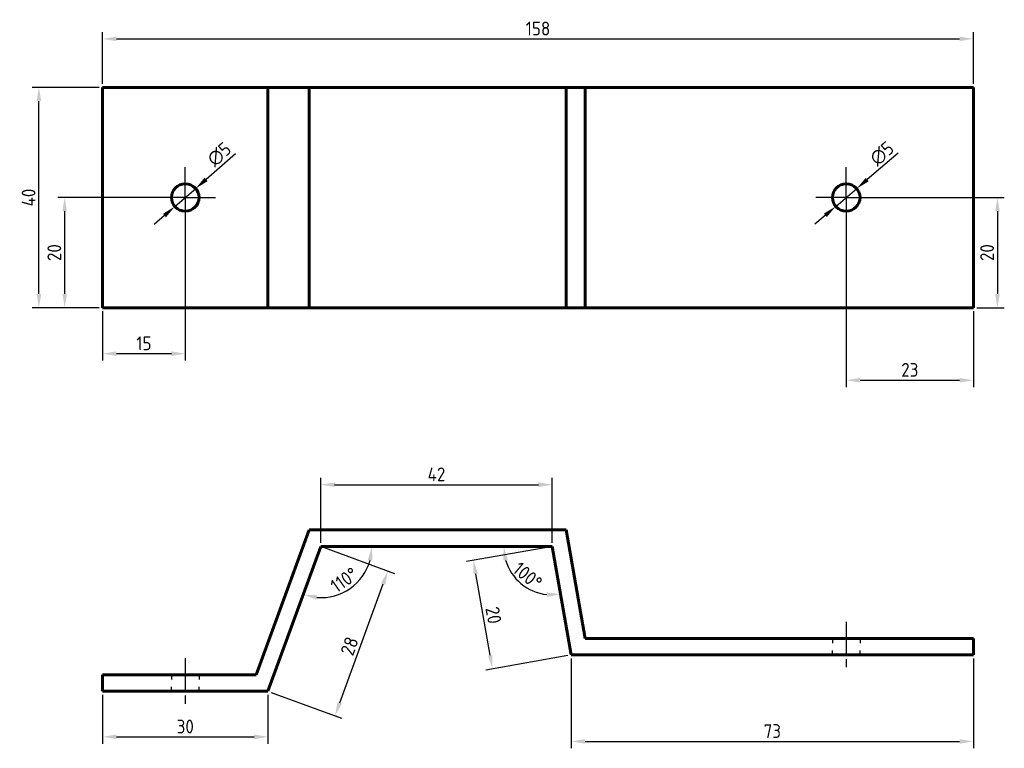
# Model space of a CAD drawing. Header units: millimetres. Extents: x 36 to 215, y 140 to 273.
import ezdxf

# ---------------------------------------------------------------- set-up
doc = ezdxf.new("R2010")
doc.units = ezdxf.units.MM
for name, pattern in [('AM_ISO08W050', [18, 12, -1.5, 3, -1.5]), ('AM_ISO08W050x2', [9, 6, -0.75, 1.5, -0.75]), ('HIDDEN2', [4.7625, 3.175, -1.5875])]:
    doc.linetypes.add(name, pattern=pattern)
doc.layers.get('0').update_dxf_attribs({"lineweight": 60})
for name, color, linetype, lineweight in [('AM_7', 4, 'AM_ISO08W050', 25), ('Annotations', 50, 'Continuous', 30), ('Hidden Line', 7, 'HIDDEN2', 30)]:
    doc.layers.add(name, color=color, linetype=linetype, lineweight=lineweight)
doc.styles.get("Standard").update_dxf_attribs({"font": 'ISOCP.SHX'})
doc.dimstyles.new('Annotative', dxfattribs={"dimscale": 0, "dimtxt": 2.5, "dimasz": 2.5, "dimexe": 1.25, "dimexo": 0.625, "dimtad": 1, "dimtxsty": 'Standard', "dimcen": 2.5, "dimadec": 0, "dimazin": 0, "dimtfac": 1, "dimtmove": 0, "dimatfit": 3, "dimfxl": 1, "dimarcsym": 0})

# ---------------------------------------------------------------- blocks, each defined once
blk = doc.blocks.new('*D3')
at = {"layer": 'Annotations', "color": 0, "lineweight": -2, "transparency": 16777216}
for p, q in [((50.77, 260.39), (38.58, 260.39)), ((39.83, 222.89), (39.83, 257.89)), ((50.77, 220.39), (38.58, 220.39))]:
    blk.add_line(p, q, dxfattribs=at)
at = {"layer": 'Annotations', "color": 0, "transparency": 16777216}
for points in [[(39.42, 257.89), (40.25, 257.89), (39.83, 260.39)], [(39.42, 222.89), (40.25, 222.89), (39.83, 220.39)]]:
    blk.add_solid(points, dxfattribs=at)
at = {"layer": 'Defpoints', "color": 0, "transparency": 16777216}
for p in [(39.83, 260.39), (51.4, 260.39), (51.4, 220.39)]:
    blk.add_point(p, dxfattribs=at)
at = {"layer": 'Annotations', "color": 0, "transparency": 16777216, "insert": (37.96, 240.39), "char_height": 2.5, "attachment_point": 5, "rotation": 90}
blk.add_mtext('40', dxfattribs=at)
blk = doc.blocks.new('*D4')
at = {"layer": 'Annotations', "color": 0, "lineweight": -2, "transparency": 16777216}
for p, q in [((51.4, 261.02), (51.4, 270.44)), ((209.48, 261.02), (209.48, 270.44)), ((53.9, 269.19), (206.98, 269.19))]:
    blk.add_line(p, q, dxfattribs=at)
at = {"layer": 'Annotations', "color": 0, "transparency": 16777216}
for points in [[(53.9, 269.61), (53.9, 268.78), (51.4, 269.19)], [(206.98, 269.61), (206.98, 268.78), (209.48, 269.19)]]:
    blk.add_solid(points, dxfattribs=at)
at = {"layer": 'Defpoints', "color": 0, "transparency": 16777216}
for p in [(209.48, 269.19), (51.4, 260.39), (209.48, 260.39)]:
    blk.add_point(p, dxfattribs=at)
at = {"layer": 'Annotations', "color": 0, "transparency": 16777216, "insert": (130.44, 271.07), "char_height": 2.5, "attachment_point": 5}
blk.add_mtext('158', dxfattribs=at)
blk = doc.blocks.new('*D5')
at = {"layer": 'Annotations', "color": 0, "lineweight": -2, "transparency": 16777216}
for p, q in [((51.4, 150.12), (51.4, 141.23)), ((81.4, 150.12), (81.4, 141.23)), ((53.9, 142.48), (78.9, 142.48))]:
    blk.add_line(p, q, dxfattribs=at)
at = {"layer": 'Annotations', "color": 0, "transparency": 16777216}
for points in [[(53.9, 142.89), (53.9, 142.06), (51.4, 142.48)], [(78.9, 142.89), (78.9, 142.06), (81.4, 142.48)]]:
    blk.add_solid(points, dxfattribs=at)
at = {"layer": 'Defpoints', "color": 0, "transparency": 16777216}
for p in [(51.4, 150.75), (81.4, 150.75), (81.4, 142.48)]:
    blk.add_point(p, dxfattribs=at)
at = {"layer": 'Annotations', "color": 0, "transparency": 16777216, "insert": (66.4, 144.35), "char_height": 2.5, "attachment_point": 5}
blk.add_mtext('30', dxfattribs=at)
blk = doc.blocks.new('*D6')
at = {"layer": 'Annotations', "color": 0, "lineweight": -2, "transparency": 16777216}
for p, q in [((136.48, 156.72), (136.48, 140.39)), ((209.48, 156.72), (209.48, 140.39)), ((138.98, 141.64), (206.98, 141.64))]:
    blk.add_line(p, q, dxfattribs=at)
at = {"layer": 'Annotations', "color": 0, "transparency": 16777216}
for points in [[(138.98, 142.06), (138.98, 141.23), (136.48, 141.64)], [(206.98, 142.06), (206.98, 141.23), (209.48, 141.64)]]:
    blk.add_solid(points, dxfattribs=at)
at = {"layer": 'Defpoints', "color": 0, "transparency": 16777216}
for p in [(136.48, 157.35), (209.48, 157.35), (209.48, 141.64)]:
    blk.add_point(p, dxfattribs=at)
at = {"layer": 'Annotations', "color": 0, "transparency": 16777216, "insert": (172.98, 143.52), "char_height": 2.5, "attachment_point": 5}
blk.add_mtext('73', dxfattribs=at)
blk = doc.blocks.new('*D7')
at = {"layer": 'Annotations', "color": 0, "lineweight": -2, "transparency": 16777216}
for p, q in [((132.39, 176.94), (117.48, 174.31)), ((121.75, 157.29), (119.14, 172.06)), ((135.87, 157.24), (120.95, 154.61))]:
    blk.add_line(p, q, dxfattribs=at)
at = {"layer": 'Annotations', "color": 0, "transparency": 16777216}
for points in [[(119.55, 172.13), (118.73, 171.99), (118.71, 174.52)], [(122.16, 157.36), (121.34, 157.22), (122.18, 154.83)]]:
    blk.add_solid(points, dxfattribs=at)
at = {"layer": 'Defpoints', "color": 0, "transparency": 16777216}
for p in [(133.01, 177.05), (118.71, 174.52), (136.48, 157.35)]:
    blk.add_point(p, dxfattribs=at)
at = {"layer": 'Annotations', "color": 0, "transparency": 16777216, "insert": (122.37, 164.56), "char_height": 2.5, "attachment_point": 5, "rotation": 280}
blk.add_mtext('20', dxfattribs=at)
blk = doc.blocks.new('*D8')
at = {"layer": 'Annotations', "color": 0, "lineweight": -2, "transparency": 16777216}
for p, q in [((91.6, 176.83), (104.37, 172.16)), ((94.44, 148.64), (102.34, 170.24)), ((81.98, 150.53), (94.76, 145.86))]:
    blk.add_line(p, q, dxfattribs=at)
at = {"layer": 'Annotations', "color": 0, "transparency": 16777216}
for points in [[(101.94, 170.39), (102.73, 170.1), (103.19, 172.59)], [(94.05, 148.78), (94.83, 148.5), (93.58, 146.29)]]:
    blk.add_solid(points, dxfattribs=at)
at = {"layer": 'Defpoints', "color": 0, "transparency": 16777216}
for p in [(91.01, 177.05), (103.19, 172.59), (81.4, 150.75)]:
    blk.add_point(p, dxfattribs=at)
at = {"layer": 'Annotations', "color": 0, "transparency": 16777216, "insert": (96.21, 158.95), "char_height": 2.5, "attachment_point": 5, "rotation": 69.9213}
blk.add_mtext('28', dxfattribs=at)
blk = doc.blocks.new('*D9')
at = {"layer": 'Annotations', "color": 0, "lineweight": -2, "transparency": 16777216}
for p, q in [((91.01, 177.67), (91.01, 189.5)), ((133.01, 177.67), (133.01, 189.5)), ((93.51, 188.25), (130.51, 188.25))]:
    blk.add_line(p, q, dxfattribs=at)
at = {"layer": 'Annotations', "color": 0, "transparency": 16777216}
for points in [[(93.51, 188.67), (93.51, 187.83), (91.01, 188.25)], [(130.51, 188.67), (130.51, 187.83), (133.01, 188.25)]]:
    blk.add_solid(points, dxfattribs=at)
at = {"layer": 'Defpoints', "color": 0, "transparency": 16777216}
for p in [(133.01, 188.25), (91.01, 177.05), (133.01, 177.05)]:
    blk.add_point(p, dxfattribs=at)
at = {"layer": 'Annotations', "color": 0, "transparency": 16777216, "insert": (112.01, 190.13), "char_height": 2.5, "attachment_point": 5}
blk.add_mtext('42', dxfattribs=at)
blk = doc.blocks.new('*D10')
at = {"layer": 'Annotations', "color": 0, "lineweight": -2, "transparency": 16777216}
blk.add_arc((91.01, 177.05), 9.29, 265.3895, 344.5318, dxfattribs=at)
at = {"layer": 'Annotations', "color": 0, "transparency": 16777216}
for points in [[(99.55, 174.62), (100.37, 174.51), (100.3, 177.05)], [(90.17, 167.38), (90.35, 168.19), (87.82, 168.32)]]:
    blk.add_solid(points, dxfattribs=at)
at = {"layer": 'Defpoints', "color": 0, "transparency": 16777216}
for p in [(91.01, 177.05), (91.01, 177.05), (133.01, 177.05), (93.67, 168.15), (81.4, 150.75)]:
    blk.add_point(p, dxfattribs=at)
at = {"layer": 'Annotations', "color": 0, "transparency": 16777216, "insert": (95.26, 170.97), "char_height": 2.5, "attachment_point": 5, "rotation": 34.9606}
blk.add_mtext('110°', dxfattribs=at)
blk = doc.blocks.new('*D11')
at = {"layer": 'Annotations', "color": 0, "lineweight": -2, "transparency": 16777216}
blk.add_arc((133.01, 177.05), 8.81, 196.3181, 263.6819, dxfattribs=at)
at = {"layer": 'Annotations', "color": 0, "transparency": 16777216}
for points in [[(124.14, 174.51), (124.97, 174.63), (124.2, 177.05)], [(132.03, 168.71), (132.05, 167.88), (134.54, 168.37)]]:
    blk.add_solid(points, dxfattribs=at)
at = {"layer": 'Defpoints', "color": 0, "transparency": 16777216}
for p in [(91.01, 177.05), (133.01, 177.05), (133.01, 177.05), (125.65, 172.21), (136.48, 157.35)]:
    blk.add_point(p, dxfattribs=at)
at = {"layer": 'Annotations', "color": 0, "transparency": 16777216, "insert": (128.55, 171.73), "char_height": 2.5, "attachment_point": 5, "rotation": 320}
blk.add_mtext('100°', dxfattribs=at)
blk = doc.blocks.new('*D12')
at = {"layer": 'Annotations', "color": 0, "lineweight": -2, "transparency": 16777216}
for p, q in [((75.54, 248.33), (70.17, 243.67)), ((64.51, 238.76), (68.29, 242.03)), ((62.62, 237.12), (60.73, 235.48))]:
    blk.add_line(p, q, dxfattribs=at)
at = {"layer": 'Annotations', "color": 0, "transparency": 16777216}
for points in [[(69.9, 243.99), (70.45, 243.36), (68.29, 242.03)], [(62.35, 237.43), (62.89, 236.8), (64.51, 238.76)]]:
    blk.add_solid(points, dxfattribs=at)
at = {"layer": 'Defpoints', "color": 0, "transparency": 16777216}
for p in [(68.29, 242.03), (64.51, 238.76)]:
    blk.add_point(p, dxfattribs=at)
at = {"layer": 'Annotations', "color": 0, "transparency": 16777216, "insert": (72.57, 248.24), "char_height": 2.5, "attachment_point": 5, "rotation": 40.9497}
blk.add_mtext('∅5', dxfattribs=at)
blk = doc.blocks.new('*D13')
at = {"layer": 'Annotations', "color": 0, "lineweight": -2, "transparency": 16777216}
for p, q in [((195.84, 248.44), (190.2, 243.64)), ((184.49, 238.77), (188.3, 242.02)), ((182.59, 237.15), (180.69, 235.53))]:
    blk.add_line(p, q, dxfattribs=at)
at = {"layer": 'Annotations', "color": 0, "transparency": 16777216}
for points in [[(189.93, 243.95), (190.47, 243.32), (188.3, 242.02)], [(182.32, 237.47), (182.86, 236.84), (184.49, 238.77)]]:
    blk.add_solid(points, dxfattribs=at)
at = {"layer": 'Defpoints', "color": 0, "transparency": 16777216}
for p in [(188.3, 242.02), (184.49, 238.77)]:
    blk.add_point(p, dxfattribs=at)
at = {"layer": 'Annotations', "color": 0, "transparency": 16777216, "insert": (192.88, 248.38), "char_height": 2.5, "attachment_point": 5, "rotation": 40.4326}
blk.add_mtext('∅5', dxfattribs=at)
blk = doc.blocks.new('*D15')
at = {"layer": 'Annotations', "color": 0, "lineweight": -2, "transparency": 16777216}
for p, q in [((65.77, 240.39), (43.25, 240.39)), ((44.5, 237.89), (44.5, 222.89)), ((50.77, 220.39), (43.25, 220.39))]:
    blk.add_line(p, q, dxfattribs=at)
at = {"layer": 'Annotations', "color": 0, "transparency": 16777216}
for points in [[(44.09, 237.89), (44.92, 237.89), (44.5, 240.39)], [(44.09, 222.89), (44.92, 222.89), (44.5, 220.39)]]:
    blk.add_solid(points, dxfattribs=at)
at = {"layer": 'Defpoints', "color": 0, "transparency": 16777216}
for p in [(66.4, 240.39), (44.5, 220.39), (51.4, 220.39)]:
    blk.add_point(p, dxfattribs=at)
at = {"layer": 'Annotations', "color": 0, "transparency": 16777216, "insert": (42.63, 230.39), "char_height": 2.5, "attachment_point": 5, "rotation": 90}
blk.add_mtext('20', dxfattribs=at)
blk = doc.blocks.new('*D16')
at = {"layer": 'Annotations', "color": 0, "lineweight": -2, "transparency": 16777216}
for p, q in [((66.4, 239.77), (66.4, 210.79)), ((51.4, 219.77), (51.4, 210.79)), ((63.9, 212.04), (53.9, 212.04))]:
    blk.add_line(p, q, dxfattribs=at)
at = {"layer": 'Annotations', "color": 0, "transparency": 16777216}
for points in [[(53.9, 212.46), (53.9, 211.63), (51.4, 212.04)], [(63.9, 212.46), (63.9, 211.63), (66.4, 212.04)]]:
    blk.add_solid(points, dxfattribs=at)
at = {"layer": 'Defpoints', "color": 0, "transparency": 16777216}
for p in [(66.4, 240.39), (51.4, 220.39), (51.4, 212.04)]:
    blk.add_point(p, dxfattribs=at)
at = {"layer": 'Annotations', "color": 0, "transparency": 16777216, "insert": (58.9, 213.92), "char_height": 2.5, "attachment_point": 5}
blk.add_mtext('15', dxfattribs=at)
blk = doc.blocks.new('*D17')
at = {"layer": 'Annotations', "color": 0, "lineweight": -2, "transparency": 16777216}
for p, q in [((186.4, 239.77), (186.4, 205.97)), ((209.48, 219.77), (209.48, 205.97)), ((188.9, 207.22), (206.98, 207.22))]:
    blk.add_line(p, q, dxfattribs=at)
at = {"layer": 'Annotations', "color": 0, "transparency": 16777216}
for points in [[(188.9, 207.64), (188.9, 206.81), (186.4, 207.22)], [(206.98, 207.64), (206.98, 206.81), (209.48, 207.22)]]:
    blk.add_solid(points, dxfattribs=at)
at = {"layer": 'Defpoints', "color": 0, "transparency": 16777216}
for p in [(186.4, 240.39), (209.48, 220.39), (209.48, 207.22)]:
    blk.add_point(p, dxfattribs=at)
at = {"layer": 'Annotations', "color": 0, "transparency": 16777216, "insert": (197.94, 209.1), "char_height": 2.5, "attachment_point": 5}
blk.add_mtext('23', dxfattribs=at)
blk = doc.blocks.new('*D18')
at = {"layer": 'Annotations', "color": 0, "lineweight": -2, "transparency": 16777216}
for p, q in [((187.02, 240.39), (215.1, 240.39)), ((213.85, 237.89), (213.85, 222.89)), ((210.11, 220.39), (215.1, 220.39))]:
    blk.add_line(p, q, dxfattribs=at)
at = {"layer": 'Annotations', "color": 0, "transparency": 16777216}
for points in [[(213.43, 237.89), (214.26, 237.89), (213.85, 240.39)], [(213.43, 222.89), (214.26, 222.89), (213.85, 220.39)]]:
    blk.add_solid(points, dxfattribs=at)
at = {"layer": 'Defpoints', "color": 0, "transparency": 16777216}
for p in [(186.4, 240.39), (209.48, 220.39), (213.85, 220.39)]:
    blk.add_point(p, dxfattribs=at)
at = {"layer": 'Annotations', "color": 0, "transparency": 16777216, "insert": (211.97, 230.39), "char_height": 2.5, "attachment_point": 5, "rotation": 90}
blk.add_mtext('20', dxfattribs=at)

msp = doc.modelspace()

# ---------------------------------------------------------------- linework, layer by layer
for p, q in [((209.483, 260.395), (51.397, 260.395)), ((51.397, 260.395), (51.397, 220.395)), ((81.397, 220.395), (81.397, 260.395)), ((88.912, 220.395), (88.912, 260.395)), ((135.527, 220.395), (135.527, 260.395)), ((139, 220.395), (139, 260.395)), ((209.483, 220.395), (209.483, 260.395)), ((51.397, 220.395), (209.483, 220.395)), ((79.3, 153.747), (88.912, 180.046)), ((91.01, 180.046), (88.912, 180.046)), ((91.01, 180.046), (135.527, 180.046)), ((135.527, 180.046), (139, 160.35)), ((79.3, 153.747), (88.192, 178.076)), ((81.397, 150.747), (91.01, 177.046)), ((91.01, 177.046), (133.01, 177.046)), ((133.01, 177.046), (136.483, 157.35)), ((139, 160.35), (209.483, 160.35)), ((209.483, 160.35), (209.483, 157.35)), ((136.483, 157.35), (209.483, 157.35)), ((51.397, 153.747), (79.3, 153.747)), ((51.397, 150.747), (51.397, 153.747)), ((51.397, 150.747), (81.397, 150.747))]:
    msp.add_line(p, q)
for centre in [(66.397, 240.395), (186.397, 240.395)]:
    msp.add_circle(centre, 2.5)
at = {"layer": 'AM_7', "linetype": 'AM_ISO08W050x2'}
for p, q in [((66.397, 240.395), (66.397, 245.895)), ((186.397, 240.395), (186.397, 245.895)), ((66.397, 240.395), (60.897, 240.395)), ((66.397, 240.395), (71.897, 240.395)), ((66.397, 240.395), (66.397, 234.895)), ((186.397, 240.395), (180.897, 240.395)), ((186.397, 240.395), (191.897, 240.395)), ((186.397, 240.395), (186.397, 234.895)), ((186.397, 163.35), (186.397, 154.35)), ((66.397, 156.747), (66.397, 147.747))]:
    msp.add_line(p, q, dxfattribs=at)
at = {"layer": 'Hidden Line'}
for p, q in [((183.897, 160.35), (183.897, 159.465)), ((188.897, 160.35), (188.897, 159.465)), ((183.897, 157.35), (183.897, 158.164)), ((188.897, 157.35), (188.897, 158.164)), ((63.897, 153.747), (63.897, 152.863)), ((68.897, 153.747), (68.897, 152.863)), ((63.897, 150.747), (63.897, 151.562)), ((68.897, 150.747), (68.897, 151.562))]:
    msp.add_line(p, q, dxfattribs=at)

# ---------------------------------------------------------------- dimensions: what is measured, and where the dimension line sits
at = {"layer": 'Annotations'}
for base, p1, p2, text, picture, middle in [((209.483, 269.192), (51.397, 260.395), (209.483, 260.395), '158', '*D4', (130.44, 271.067)), ((209.483, 207.223), (186.397, 240.395), (209.483, 220.395), '23', '*D17', (197.94, 209.098))]:
    dim = msp.add_linear_dim(base=base, p1=p1, p2=p2, text=text, dimstyle='Annotative', dxfattribs=at)
    dim.commit()
    dim.dimension.update_dxf_attribs({"geometry": picture, "text_midpoint": middle})
for base, p1, p2, angle, picture, middle, dimtype in [((39.834, 260.395), (51.397, 220.395), (51.397, 260.395), 90, '*D3', (39.834, 240.395), 160), ((213.846, 220.395), (186.397, 240.395), (209.483, 220.395), 90, '*D18', (213.846, 230.395), 160), ((103.194, 172.592), (81.397, 150.747), (91.01, 177.046), 69.92126, '*D8', (97.973, 158.308), 161), ((118.709, 174.524), (136.483, 157.35), (133.01, 177.046), 100, '*D7', (120.524, 164.231), 161)]:
    dim = msp.add_linear_dim(base=base, p1=p1, p2=p2, angle=angle, dimstyle='Annotative', dxfattribs=at)
    dim.commit()
    dim.dimension.update_dxf_attribs({"geometry": picture, "text_midpoint": middle, "dimtype": dimtype})
dim = msp.add_diameter_dim_2p(p1=(64.509, 238.756), p2=(68.285, 242.033), dimstyle='Annotative', dxfattribs=at)
dim.commit()
dim.dimension.update_dxf_attribs({"geometry": '*D12', "text_midpoint": (73.8, 246.819)})
dim = msp.add_diameter_dim_2p(p1=(184.494, 238.774), p2=(188.3, 242.016), dimstyle='Annotative', dxfattribs=at)
dim.commit()
dim.dimension.update_dxf_attribs({"geometry": '*D13', "text_midpoint": (194.093, 246.952), "dimtype": 163})
dim = msp.add_linear_dim(base=(44.502, 220.395), p1=(66.397, 240.395), p2=(51.397, 220.395), angle=90, dimstyle='Annotative', dxfattribs=at)
dim.commit()
dim.dimension.update_dxf_attribs({"geometry": '*D15', "text_midpoint": (42.627, 230.395)})
for base, p1, p2, picture, middle in [((51.397, 212.045), (66.397, 240.395), (51.397, 220.395), '*D16', (58.897, 213.92)), ((209.483, 141.645), (136.483, 157.35), (209.483, 157.35), '*D6', (172.983, 143.52)), ((81.397, 142.477), (51.397, 150.747), (81.397, 150.747), '*D5', (66.397, 144.352))]:
    dim = msp.add_linear_dim(base=base, p1=p1, p2=p2, dimstyle='Annotative', dxfattribs=at)
    dim.commit()
    dim.dimension.update_dxf_attribs({"geometry": picture, "text_midpoint": middle})
dim = msp.add_aligned_dim(p1=(91.01, 177.046), p2=(133.01, 177.046), distance=11.205, dimstyle='Annotative', dxfattribs=at)
dim.commit()
dim.dimension.update_dxf_attribs({"geometry": '*D9', "text_midpoint": (112.01, 190.126)})
for base, line1, line2, picture, middle in [((93.666, 168.145), ((91.01, 177.046), (133.01, 177.046)), ((81.397, 150.747), (91.01, 177.046)), '*D10', (95.258, 170.97)), ((125.651, 172.206), ((133.01, 177.046), (136.483, 157.35)), ((91.01, 177.046), (133.01, 177.046)), '*D11', (128.554, 171.735))]:
    dim = msp.add_angular_dim_2l(base=base, line1=line1, line2=line2, dimstyle='Annotative', override={"dimscale": 0}, dxfattribs=at)
    dim.commit()
    dim.dimension.update_dxf_attribs({"geometry": picture, "text_midpoint": middle})

doc.saveas('drawing.dxf')
